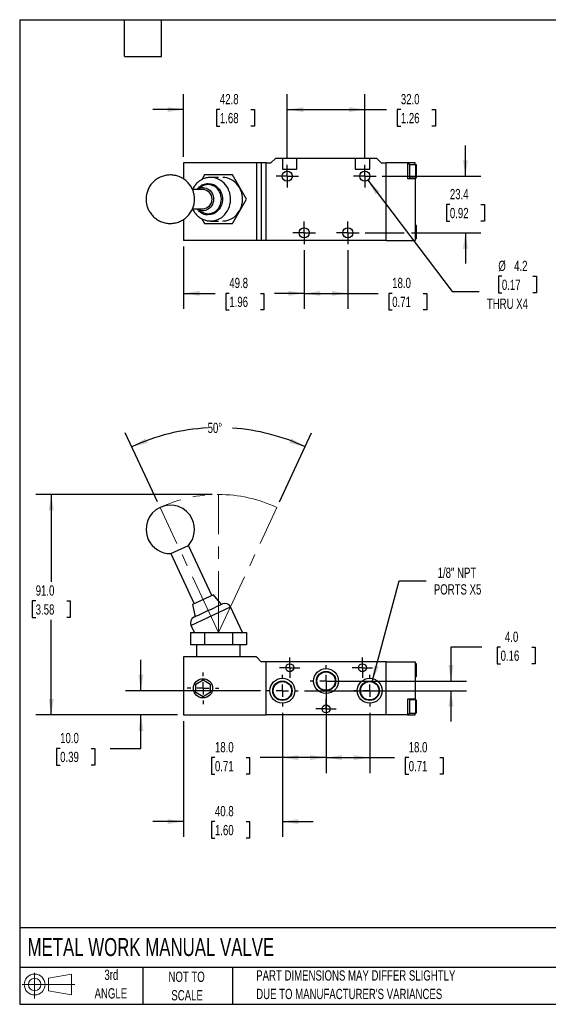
# Model space of a CAD drawing. Header units: millimetres. Extents: x 13 to 546, y 13 to 419.
# Tile 1 of 3: x 13 to 231, y 13 to 419. Entities that reach past the tile are written whole.
import ezdxf

# ---------------------------------------------------------------- set-up
doc = ezdxf.new("R2010")
doc.units = ezdxf.units.MM
doc.header["$LTSCALE"] = 2
doc.linetypes.add('CENTERX2', pattern=[20.32, 12.7, -2.54, 2.54, -2.54])
doc.layers.add('CENTER', color=40, linetype='CENTERX2')
doc.layers.add('SLD-DEFPOINTS', color=7, linetype='Continuous')
doc.layers.add('DIMENSIONS', color=140, linetype='Continuous', lineweight=25)
doc.layers.add('TEXT', color=140, linetype='Continuous', lineweight=25)
doc.styles.add('SLDTEXTSTYLE0', font='TXT', dxfattribs={"width": 0.7})
doc.dimstyles.new('SLDDIMSTYLE0', dxfattribs={"dimtxt": 4.316016, "dimasz": 6.604, "dimexe": 0, "dimexo": 0.0625, "dimgap": 1.079004, "dimtad": 0, "dimtih": 1, "dimtoh": 1, "dimdec": 4, "dimlfac": 2, "dimzin": 12, "dimdsep": 46, "dimtxsty": 'SLDTEXTSTYLE0', "dimsah": 1, "dimcen": 0.09, "dimadec": 0, "dimazin": 3, "dimtfac": 1, "dimtdec": 0, "dimtofl": 0, "dimtmove": 0, "dimatfit": 3, "dimfxl": 0, "dimfrac": 2, "dimtolj": 1, "dimtzin": 12, "dimarcsym": 0})
doc.dimstyles.new('SLDDIMSTYLE1', dxfattribs={"dimtxt": 4.316016, "dimasz": 6.604, "dimexe": 0, "dimexo": 0.0625, "dimgap": 1.079004, "dimtad": 0, "dimtih": 1, "dimtoh": 1, "dimrnd": 1e-09, "dimzin": 4, "dimdsep": 46, "dimtxsty": 'SLDTEXTSTYLE0', "dimsah": 1, "dimcen": 0.09, "dimadec": 0, "dimazin": 1, "dimtfac": 1, "dimtofl": 0, "dimtmove": 0, "dimatfit": 3, "dimfxl": 0, "dimfrac": 2, "dimtolj": 1, "dimtzin": 12, "dimarcsym": 0})
doc.dimstyles.new('SLDDIMSTYLE2', dxfattribs={"dimtxt": 4.316016, "dimasz": 6.604, "dimexe": 0, "dimexo": 0.0625, "dimgap": 1.079004, "dimtad": 0, "dimtih": 1, "dimtoh": 1, "dimrnd": 1e-09, "dimzin": 4, "dimdsep": 46, "dimtxsty": 'SLDTEXTSTYLE0', "dimsah": 1, "dimcen": 0.09, "dimadec": 0, "dimazin": 1, "dimtfac": 1, "dimtmove": 0, "dimatfit": 0, "dimfxl": 0, "dimfrac": 2, "dimtolj": 1, "dimtzin": 12, "dimarcsym": 0})
doc.dimstyles.new('SLDDIMSTYLE3', dxfattribs={"dimtxt": 4.316016, "dimasz": 6.604, "dimexe": 0, "dimexo": 0.0625, "dimgap": 1.079004, "dimtad": 0, "dimtih": 1, "dimtoh": 1, "dimrnd": 1e-09, "dimzin": 12, "dimdsep": 46, "dimtxsty": 'SLDTEXTSTYLE0', "dimsah": 1, "dimcen": 0.09, "dimadec": 0, "dimazin": 3, "dimtfac": 1, "dimtmove": 0, "dimatfit": 0, "dimfxl": 0, "dimfrac": 2, "dimtolj": 1, "dimtzin": 12, "dimarcsym": 0})
doc.dimstyles.new('SLDDIMSTYLE4', dxfattribs={"dimtxt": 4.316016, "dimasz": 6.604, "dimexe": 0, "dimexo": 0.0625, "dimgap": 1.079004, "dimtad": 0, "dimtih": 1, "dimtoh": 1, "dimrnd": 1e-09, "dimzin": 12, "dimdsep": 46, "dimtxsty": 'SLDTEXTSTYLE0', "dimsah": 1, "dimcen": 0, "dimadec": 0, "dimazin": 3, "dimtfac": 1, "dimtofl": 0, "dimtmove": 0, "dimatfit": 3, "dimfxl": 0, "dimfrac": 2, "dimtolj": 1, "dimtzin": 12, "dimarcsym": 0})
doc.dimstyles.new('SLDDIMSTYLE5', dxfattribs={"dimtxt": 4.316016, "dimasz": 6.604, "dimexe": 0, "dimexo": 0.0625, "dimgap": 1.079004, "dimtad": 0, "dimtih": 1, "dimtoh": 1, "dimrnd": 1e-09, "dimzin": 12, "dimdsep": 46, "dimtxsty": 'SLDTEXTSTYLE0', "dimsah": 1, "dimcen": 0.09, "dimadec": 0, "dimazin": 3, "dimtfac": 1, "dimtofl": 0, "dimtmove": 0, "dimatfit": 3, "dimfxl": 0, "dimfrac": 2, "dimtolj": 1, "dimtzin": 12, "dimarcsym": 0})
doc.dimstyles.new('SLDDIMSTYLE6', dxfattribs={"dimtxt": 4.316016, "dimasz": 6.604, "dimexe": 0, "dimexo": 0.0625, "dimgap": 1.079004, "dimtad": 0, "dimtih": 1, "dimtoh": 1, "dimrnd": 1e-09, "dimzin": 12, "dimdsep": 46, "dimtxsty": 'SLDTEXTSTYLE0', "dimsah": 1, "dimcen": 0, "dimadec": 0, "dimazin": 3, "dimtfac": 1, "dimtofl": 0, "dimtmove": 0, "dimatfit": 3, "dimfxl": 0, "dimfrac": 2, "dimtolj": 1, "dimtzin": 12, "dimarcsym": 0})

# ---------------------------------------------------------------- blocks, each defined once
blk = doc.blocks.new('Block11')
at = {"color": 7, "linetype": 'Continuous', "lineweight": 18}
for p, q in [((5.18, 10.62), (5.18, 0)), ((10.96, 8.33), (20.35, 10.06)), ((10.96, 3.19), (10.96, 8.33)), ((20.35, 10.06), (20.35, 1.46)), ((0, 5.76), (21.75, 5.76)), ((10.96, 3.19), (20.35, 1.46))]:
    blk.add_line(p, q, dxfattribs=at)
for radius in [4.3, 2.57]:
    blk.add_circle((5.18, 5.76), radius, dxfattribs=at)
blk = doc.blocks.new('Block12')
at = {"layer": 'SLD-DEFPOINTS'}
blk.add_blockref('Block11', (0, 0), dxfattribs=at)
blk = doc.blocks.new('_D')
at = {"layer": 'DIMENSIONS'}
for p, q in [((69.51, 220.08), (56.23, 248.55)), ((119.83, 220.08), (133.11, 248.55))]:
    blk.add_line(p, q, dxfattribs=at)
for start, end in [(93.032, 115), (65, 86.0935)]:
    blk.add_arc((94.67, 166.12), 84.6, start, end, dxfattribs=at)
for points in [[(58.92, 242.79), (65.4, 244.41), (64.61, 246.29)], [(130.42, 242.79), (124.73, 246.29), (123.94, 244.41)]]:
    blk.add_solid(points, dxfattribs=at)
at = {"layer": 'DIMENSIONS', "insert": (90.2, 252.74), "char_height": 4.233, "attachment_point": 1, "style": 'SLDTEXTSTYLE0'}
blk.add_mtext('50°', dxfattribs=at)
blk = doc.blocks.new('_D_1')
at = {"layer": 'DIMENSIONS'}
for p, q in [((92.13, 223.12), (19.35, 223.12)), ((25.7, 223.12), (25.7, 187.02)), ((19.29, 179.19), (17.84, 179.19)), ((17.84, 179.19), (17.84, 172.33)), ((32.12, 179.19), (33.57, 179.19)), ((33.57, 179.19), (33.57, 172.33)), ((17.84, 172.33), (19.29, 172.33)), ((25.7, 132.12), (25.7, 171.36)), ((33.57, 172.33), (32.12, 172.33)), ((77.76, 132.12), (19.35, 132.12))]:
    blk.add_line(p, q, dxfattribs=at)
for points in [[(25.7, 223.12), (24.69, 216.52), (26.72, 216.52)], [(25.7, 132.12), (26.72, 138.72), (24.69, 138.72)]]:
    blk.add_solid(points, dxfattribs=at)
at = {"layer": 'DIMENSIONS', "char_height": 4.233, "attachment_point": 1, "style": 'SLDTEXTSTYLE0'}
for s, insert in [('91.0', (19.29, 185.61)), ('3.58', (19.29, 177.79))]:
    blk.add_mtext(s, dxfattribs=dict(at, insert=insert))
blk = doc.blocks.new('_D_2')
at = {"layer": 'DIMENSIONS'}
for p, q in [((62.69, 142.12), (62.69, 154.82)), ((111.97, 142.12), (56.34, 142.12)), ((77.76, 132.12), (56.34, 132.12)), ((62.69, 118.31), (62.69, 132.12)), ((29.38, 118.31), (27.93, 118.31)), ((27.93, 118.31), (27.93, 111.45)), ((42.2, 118.31), (43.65, 118.31)), ((43.65, 118.31), (43.65, 111.45)), ((49.99, 118.31), (62.69, 118.31)), ((27.93, 111.45), (29.38, 111.45)), ((43.65, 111.45), (42.2, 111.45))]:
    blk.add_line(p, q, dxfattribs=at)
for points in [[(62.69, 142.12), (63.7, 148.72), (61.67, 148.72)], [(62.69, 132.12), (61.67, 125.52), (63.7, 125.52)]]:
    blk.add_solid(points, dxfattribs=at)
at = {"layer": 'DIMENSIONS', "char_height": 4.233, "attachment_point": 1, "style": 'SLDTEXTSTYLE0'}
for s, insert in [('10.0', (29.38, 124.73)), ('0.39', (29.38, 116.91))]:
    blk.add_mtext(s, dxfattribs=dict(at, insert=insert))
blk = doc.blocks.new('_D_3')
at = {"layer": 'DIMENSIONS'}
for p, q in [((121.05, 133.04), (121.05, 81.77)), ((80.3, 129.58), (80.3, 81.77)), ((80.3, 88.12), (67.6, 88.12)), ((93.22, 88.12), (91.77, 88.12)), ((91.77, 88.12), (91.77, 81.26)), ((106.05, 88.12), (107.5, 88.12)), ((107.5, 88.12), (107.5, 81.26)), ((121.05, 88.12), (133.75, 88.12)), ((91.77, 81.26), (93.22, 81.26)), ((107.5, 81.26), (106.05, 81.26))]:
    blk.add_line(p, q, dxfattribs=at)
for points in [[(80.3, 88.12), (73.7, 89.14), (73.7, 87.1)], [(121.05, 88.12), (127.65, 87.1), (127.65, 89.14)]]:
    blk.add_solid(points, dxfattribs=at)
at = {"layer": 'DIMENSIONS', "char_height": 4.233, "attachment_point": 1, "style": 'SLDTEXTSTYLE0'}
for s, insert in [('40.8', (93.22, 94.54)), ('1.60', (93.22, 86.72))]:
    blk.add_mtext(s, dxfattribs=dict(at, insert=insert))
blk = doc.blocks.new('_D_4')
at = {"layer": 'DIMENSIONS'}
for p, q in [((139.05, 137.04), (139.05, 108.17)), ((121.05, 133.04), (121.05, 108.17)), ((93.22, 114.52), (91.77, 114.52)), ((91.77, 114.52), (91.77, 107.66)), ((106.05, 114.52), (107.5, 114.52)), ((107.5, 114.52), (107.5, 107.66)), ((121.05, 114.52), (111.9, 114.52)), ((139.05, 114.52), (121.05, 114.52)), ((91.77, 107.66), (93.22, 107.66)), ((107.5, 107.66), (106.05, 107.66))]:
    blk.add_line(p, q, dxfattribs=at)
for points in [[(121.05, 114.52), (127.65, 113.5), (127.65, 115.53)], [(139.05, 114.52), (132.45, 115.53), (132.45, 113.5)]]:
    blk.add_solid(points, dxfattribs=at)
at = {"layer": 'DIMENSIONS', "char_height": 4.233, "attachment_point": 1, "style": 'SLDTEXTSTYLE0'}
for s, insert in [('18.0', (93.22, 120.94)), ('0.71', (93.22, 113.11))]:
    blk.add_mtext(s, dxfattribs=dict(at, insert=insert))
blk = doc.blocks.new('_D_5')
at = {"layer": 'DIMENSIONS'}
for p, q in [((139.05, 143.58), (139.05, 108.17)), ((157.05, 133.04), (157.05, 108.17)), ((139.05, 114.52), (157.05, 114.52)), ((157.05, 114.52), (167.28, 114.52)), ((173.13, 114.52), (171.68, 114.52)), ((171.68, 114.52), (171.68, 107.66)), ((185.96, 114.52), (187.41, 114.52)), ((187.41, 114.52), (187.41, 107.66)), ((171.68, 107.66), (173.13, 107.66)), ((187.41, 107.66), (185.96, 107.66))]:
    blk.add_line(p, q, dxfattribs=at)
for points in [[(139.05, 114.52), (145.65, 113.5), (145.65, 115.53)], [(157.05, 114.52), (150.45, 115.53), (150.45, 113.5)]]:
    blk.add_solid(points, dxfattribs=at)
at = {"layer": 'DIMENSIONS', "char_height": 4.233, "attachment_point": 1, "style": 'SLDTEXTSTYLE0'}
for s, insert in [('18.0', (173.13, 120.94)), ('0.71', (173.13, 113.11))]:
    blk.add_mtext(s, dxfattribs=dict(at, insert=insert))
blk = doc.blocks.new('_D_6')
at = {"layer": 'DIMENSIONS'}
for p, q in [((203.25, 160.11), (190.55, 160.11)), ((190.55, 160.11), (190.55, 146.12)), ((211.03, 160.11), (209.58, 160.11)), ((209.58, 160.11), (209.58, 153.25)), ((223.85, 160.11), (225.3, 160.11)), ((225.3, 160.11), (225.3, 153.25)), ((209.58, 153.25), (211.03, 153.25)), ((225.3, 153.25), (223.85, 153.25)), ((141.59, 146.12), (196.9, 146.12)), ((130.13, 142.12), (196.9, 142.12)), ((190.55, 142.12), (190.55, 129.42))]:
    blk.add_line(p, q, dxfattribs=at)
for points in [[(190.55, 146.12), (191.56, 152.72), (189.53, 152.72)], [(190.55, 142.12), (189.53, 135.52), (191.56, 135.52)]]:
    blk.add_solid(points, dxfattribs=at)
at = {"layer": 'DIMENSIONS', "char_height": 4.233, "attachment_point": 1, "style": 'SLDTEXTSTYLE0'}
for s, insert in [('4.0', (212.82, 166.53)), ('0.16', (211.03, 158.71))]:
    blk.add_mtext(s, dxfattribs=dict(at, insert=insert))
blk = doc.blocks.new('_D_7')
at = {"layer": 'DIMENSIONS'}
for p, q in [((158.09, 145.99), (169.2, 187.48)), ((169.2, 187.48), (180.32, 187.48))]:
    blk.add_line(p, q, dxfattribs=at)
blk.add_solid([(158.09, 145.99), (160.78, 152.1), (158.81, 152.63)], dxfattribs=at)
at = {"layer": 'DIMENSIONS', "char_height": 4.233, "attachment_point": 1, "style": 'SLDTEXTSTYLE0'}
for s, insert in [('1/8" NPT', (185.06, 192.94)), ('PORTS X5', (183.49, 186.08))]:
    blk.add_mtext(s, dxfattribs=dict(at, insert=insert))
blk = doc.blocks.new('SW_CENTERMARKSYMBOL_0')
at = {"layer": 'CENTER', "color": 0}
for p, q in [((0, 5.08), (0, 6.54)), ((-5.08, 0), (-6.54, 0)), ((0, 0), (-2.54, 0)), ((0, 0), (0, 2.54)), ((0, 0), (0, -2.54)), ((0, 0), (2.54, 0)), ((5.08, 0), (6.54, 0)), ((0, -5.08), (0, -6.54))]:
    blk.add_line(p, q, dxfattribs=at)
blk = doc.blocks.new('SW_CENTERMARKSYMBOL_1')
at = {"layer": 'CENTER', "color": 0}
for p, q in [((0, 5.08), (0, 6.54)), ((-5.08, 0), (-6.54, 0)), ((0, 0), (-2.54, 0)), ((0, 0), (0, 2.54)), ((0, 0), (0, -2.54)), ((0, 0), (2.54, 0)), ((5.08, 0), (6.54, 0)), ((0, -5.08), (0, -6.54))]:
    blk.add_line(p, q, dxfattribs=at)
blk = doc.blocks.new('SW_CENTERMARKSYMBOL_2')
at = {"layer": 'CENTER', "color": 0}
for p, q in [((0, 5.08), (0, 6.54)), ((0, 0), (-2.54, 0)), ((0, 0), (0, 2.54)), ((0, 0), (0, -2.54)), ((0, 0), (2.54, 0)), ((5.08, 0), (6.54, 0)), ((-5.08, 0), (-6.54, 0)), ((0, -5.08), (0, -6.54))]:
    blk.add_line(p, q, dxfattribs=at)
blk = doc.blocks.new('SW_CENTERMARKSYMBOL_3')
at = {"layer": 'CENTER', "color": 0}
for p, q in [((0, 2.54), (0, 4.19)), ((-2.54, 0), (-4.19, 0)), ((0, 0), (-2.54, 0)), ((0, 0), (0, 2.54)), ((0, 0), (0, -2.54)), ((0, 0), (2.54, 0)), ((2.54, 0), (4.19, 0)), ((0, -2.54), (0, -4.19))]:
    blk.add_line(p, q, dxfattribs=at)
blk = doc.blocks.new('SW_CENTERMARKSYMBOL_4')
at = {"layer": 'CENTER', "color": 0}
for p, q in [((0, 2.54), (0, 4.19)), ((-2.54, 0), (-4.19, 0)), ((0, 0), (-2.54, 0)), ((0, 0), (0, 2.54)), ((0, 0), (0, -2.54)), ((0, 0), (2.54, 0)), ((2.54, 0), (4.19, 0)), ((0, -2.54), (0, -4.19))]:
    blk.add_line(p, q, dxfattribs=at)
blk = doc.blocks.new('SW_CENTERMARKSYMBOL_5')
at = {"layer": 'CENTER', "color": 0}
for p, q in [((0, 2.54), (0, 4.19)), ((0, 0), (-2.54, 0)), ((0, 0), (0, 2.54)), ((0, 0), (0, -2.54)), ((0, 0), (2.54, 0)), ((2.54, 0), (4.19, 0)), ((-2.54, 0), (-4.19, 0)), ((0, -2.54), (0, -4.19))]:
    blk.add_line(p, q, dxfattribs=at)
blk = doc.blocks.new('SW_CENTERMARKSYMBOL_6')
at = {"layer": 'CENTER', "color": 0}
for p, q in [((0, 5.08), (0, 6.515)), ((-5.08, 0), (-6.515, 0)), ((0, 0), (-2.54, 0)), ((0, 0), (0, 2.54)), ((0, 0), (0, -2.54)), ((0, 0), (2.54, 0)), ((5.08, 0), (6.515, 0)), ((0, -5.08), (0, -6.515))]:
    blk.add_line(p, q, dxfattribs=at)
blk = doc.blocks.new('_D_20')
at = {"layer": 'DIMENSIONS'}
for p, q in [((80.3, 325.47), (80.3, 299.79)), ((130.05, 323.93), (130.05, 299.79)), ((80.3, 306.14), (93.31, 306.14)), ((99.15, 306.14), (97.71, 306.14)), ((97.71, 306.14), (97.71, 299.28)), ((111.98, 306.14), (113.43, 306.14)), ((113.43, 306.14), (113.43, 299.28)), ((130.05, 306.14), (117.83, 306.14)), ((97.71, 299.28), (99.15, 299.28)), ((113.43, 299.28), (111.98, 299.28))]:
    blk.add_line(p, q, dxfattribs=at)
for points in [[(80.3, 306.14), (86.9, 305.12), (86.9, 307.16)], [(130.05, 306.14), (123.45, 307.16), (123.45, 305.12)]]:
    blk.add_solid(points, dxfattribs=at)
at = {"layer": 'DIMENSIONS', "char_height": 4.233, "attachment_point": 1, "style": 'SLDTEXTSTYLE0'}
for s, insert in [('49.8', (99.15, 312.56)), ('1.96', (99.15, 304.74))]:
    blk.add_mtext(s, dxfattribs=dict(at, insert=insert))
blk = doc.blocks.new('_D_21')
at = {"layer": 'DIMENSIONS'}
for p, q in [((130.05, 323.93), (130.05, 299.79)), ((148.05, 323.93), (148.05, 299.79)), ((130.05, 306.14), (148.05, 306.14)), ((148.05, 306.14), (160.48, 306.14)), ((166.33, 306.14), (164.88, 306.14)), ((164.88, 306.14), (164.88, 299.28)), ((179.16, 306.14), (180.61, 306.14)), ((180.61, 306.14), (180.61, 299.28)), ((164.88, 299.28), (166.33, 299.28)), ((180.61, 299.28), (179.16, 299.28))]:
    blk.add_line(p, q, dxfattribs=at)
for points in [[(130.05, 306.14), (136.65, 305.12), (136.65, 307.16)], [(148.05, 306.14), (141.45, 307.16), (141.45, 305.12)]]:
    blk.add_solid(points, dxfattribs=at)
at = {"layer": 'DIMENSIONS', "char_height": 4.233, "attachment_point": 1, "style": 'SLDTEXTSTYLE0'}
for s, insert in [('18.0', (166.33, 312.56)), ('0.71', (166.33, 304.74))]:
    blk.add_mtext(s, dxfattribs=dict(at, insert=insert))
blk = doc.blocks.new('_D_22')
at = {"layer": 'DIMENSIONS'}
for p, q in [((156.32, 352.84), (191.08, 306.92)), ((211.56, 313.19), (210.11, 313.19)), ((210.11, 313.19), (210.11, 306.33)), ((224.39, 313.19), (225.84, 313.19)), ((225.84, 313.19), (225.84, 306.33)), ((191.08, 306.92), (202.19, 306.92)), ((210.11, 306.33), (211.56, 306.33)), ((225.84, 306.33), (224.39, 306.33))]:
    blk.add_line(p, q, dxfattribs=at)
blk.add_solid([(156.32, 352.84), (159.49, 346.96), (161.11, 348.18)], dxfattribs=at)
at = {"layer": 'DIMENSIONS', "char_height": 4.233, "attachment_point": 1, "style": 'SLDTEXTSTYLE0'}
for s, insert in [('%%c', (210.1, 319.61)), ('4.2', (216.62, 319.61)), ('0.17', (211.56, 311.79)), ('THRU X4', (205.37, 303.96))]:
    blk.add_mtext(s, dxfattribs=dict(at, insert=insert))
blk = doc.blocks.new('_D_23')
at = {"layer": 'DIMENSIONS'}
for p, q in [((196.52, 354.51), (196.52, 367.21)), ((162.23, 354.51), (202.87, 354.51)), ((190.11, 342.81), (188.66, 342.81)), ((188.66, 342.81), (188.66, 335.95)), ((202.93, 342.81), (204.38, 342.81)), ((204.38, 342.81), (204.38, 335.95)), ((188.66, 335.95), (190.11, 335.95)), ((204.38, 335.95), (202.93, 335.95)), ((155.23, 331.11), (171.24, 331.11)), ((174.29, 331.11), (202.87, 331.11)), ((196.52, 331.11), (196.52, 318.41))]:
    blk.add_line(p, q, dxfattribs=at)
for points in [[(196.52, 354.51), (197.53, 361.11), (195.5, 361.11)], [(196.52, 331.11), (195.5, 324.51), (197.53, 324.51)]]:
    blk.add_solid(points, dxfattribs=at)
at = {"layer": 'DIMENSIONS', "char_height": 4.233, "attachment_point": 1, "style": 'SLDTEXTSTYLE0'}
for s, insert in [('23.4', (190.11, 349.23)), ('0.92', (190.11, 341.41))]:
    blk.add_mtext(s, dxfattribs=dict(at, insert=insert))
blk = doc.blocks.new('_D_24')
at = {"layer": 'DIMENSIONS'}
for p, q in [((80.3, 362.55), (80.3, 388.36)), ((123.05, 361.69), (123.05, 388.36)), ((80.3, 382.01), (67.6, 382.01)), ((95.26, 382.01), (93.81, 382.01)), ((93.81, 382.01), (93.81, 375.15)), ((108.09, 382.01), (109.54, 382.01)), ((109.54, 382.01), (109.54, 375.15)), ((123.05, 382.01), (135.75, 382.01)), ((93.81, 375.15), (95.26, 375.15)), ((109.54, 375.15), (108.09, 375.15))]:
    blk.add_line(p, q, dxfattribs=at)
for points in [[(80.3, 382.01), (73.7, 383.03), (73.7, 380.99)], [(123.05, 382.01), (129.65, 380.99), (129.65, 383.03)]]:
    blk.add_solid(points, dxfattribs=at)
at = {"layer": 'DIMENSIONS', "char_height": 4.233, "attachment_point": 1, "style": 'SLDTEXTSTYLE0'}
for s, insert in [('42.8', (95.26, 388.43)), ('1.68', (95.26, 380.61))]:
    blk.add_mtext(s, dxfattribs=dict(at, insert=insert))
blk = doc.blocks.new('_D_25')
at = {"layer": 'DIMENSIONS'}
for p, q in [((123.05, 361.69), (123.05, 388.36)), ((155.05, 361.69), (155.05, 388.36)), ((123.05, 382.01), (155.05, 382.01)), ((155.05, 382.01), (164.04, 382.01)), ((169.89, 382.01), (168.44, 382.01)), ((168.44, 382.01), (168.44, 375.15)), ((182.71, 382.01), (184.16, 382.01)), ((184.16, 382.01), (184.16, 375.15)), ((168.44, 375.15), (169.89, 375.15)), ((184.16, 375.15), (182.71, 375.15))]:
    blk.add_line(p, q, dxfattribs=at)
for points in [[(123.05, 382.01), (129.65, 380.99), (129.65, 383.03)], [(155.05, 382.01), (148.45, 383.03), (148.45, 380.99)]]:
    blk.add_solid(points, dxfattribs=at)
at = {"layer": 'DIMENSIONS', "char_height": 4.233, "attachment_point": 1, "style": 'SLDTEXTSTYLE0'}
for s, insert in [('32.0', (169.89, 388.43)), ('1.26', (169.89, 380.61))]:
    blk.add_mtext(s, dxfattribs=dict(at, insert=insert))
blk = doc.blocks.new('SW_CENTERMARKSYMBOL_15')
at = {"layer": 'CENTER', "color": 0}
for p, q in [((0, 2.54), (0, 4.64)), ((-2.54, 0), (-4.64, 0)), ((0, 0), (-2.54, 0)), ((0, 0), (0, 2.54)), ((0, 0), (0, -2.54)), ((0, 0), (2.54, 0)), ((2.54, 0), (4.64, 0)), ((0, -2.54), (0, -4.64))]:
    blk.add_line(p, q, dxfattribs=at)
blk = doc.blocks.new('SW_CENTERMARKSYMBOL_16')
at = {"layer": 'CENTER', "color": 0}
for p, q in [((0, 2.54), (0, 4.64)), ((-2.54, 0), (-4.64, 0)), ((0, 0), (-2.54, 0)), ((0, 0), (0, 2.54)), ((0, 0), (0, -2.54)), ((0, 0), (2.54, 0)), ((2.54, 0), (4.64, 0)), ((0, -2.54), (0, -4.64))]:
    blk.add_line(p, q, dxfattribs=at)
blk = doc.blocks.new('SW_CENTERMARKSYMBOL_17')
at = {"layer": 'CENTER', "color": 0}
for p, q in [((0, 2.54), (0, 4.64)), ((-2.54, 0), (-4.64, 0)), ((0, 0), (-2.54, 0)), ((0, 0), (0, 2.54)), ((0, 0), (0, -2.54)), ((0, 0), (2.54, 0)), ((2.54, 0), (4.64, 0)), ((0, -2.54), (0, -4.64))]:
    blk.add_line(p, q, dxfattribs=at)
blk = doc.blocks.new('SW_CENTERMARKSYMBOL_18')
at = {"layer": 'CENTER', "color": 0}
for p, q in [((0, 2.54), (0, 4.64)), ((-2.54, 0), (-4.64, 0)), ((0, 0), (-2.54, 0)), ((0, 0), (0, 2.54)), ((0, 0), (0, -2.54)), ((0, 0), (2.54, 0)), ((2.54, 0), (4.64, 0)), ((0, -2.54), (0, -4.64))]:
    blk.add_line(p, q, dxfattribs=at)

msp = doc.modelspace()

# ---------------------------------------------------------------- linework, layer by layer
for p, q in [((116.300742, 360.010111), (118.300742, 362.010111)), ((118.300742, 362.010111), (121.050742, 362.010111)), ((121.050742, 362.010111), (121.050742, 357.410111)), ((121.050742, 362.010111), (127.050742, 362.010111)), ((127.050742, 357.410111), (127.050742, 362.010111)), ((127.050742, 362.010111), (151.050742, 362.010111)), ((151.050742, 362.010111), (151.050742, 357.410111)), ((151.050742, 362.010111), (157.050742, 362.010111)), ((157.050742, 357.410111), (157.050742, 362.010111)), ((157.050742, 362.010111), (159.800742, 362.010111)), ((159.800742, 362.010111), (161.800742, 360.010111)), ((80.300742, 360.010111), (80.300742, 353.35835)), ((110.300742, 360.010111), (80.300742, 360.010111)), ((110.300742, 360.010111), (110.300742, 328.010111)), ((112.300742, 360.010111), (110.300742, 360.010111)), ((112.300742, 360.010111), (112.300742, 328.010111)), ((114.300742, 360.010111), (112.300742, 360.010111)), ((114.300742, 328.010111), (114.300742, 360.010111)), ((114.300742, 360.010111), (116.300742, 360.010111)), ((161.800742, 360.010111), (163.800742, 360.010111)), ((163.800742, 328.010111), (163.800742, 360.010111)), ((172.600742, 360.010111), (163.800742, 360.010111)), ((172.600742, 360.010111), (172.600742, 353.510111)), ((175.800742, 360.010111), (172.600742, 360.010111)), ((173.400742, 359.510111), (172.600742, 359.510111)), ((173.400742, 359.510111), (173.400742, 353.510111)), ((176.100742, 359.260111), (173.400742, 359.260111)), ((175.800742, 359.260111), (175.800742, 360.010111)), ((176.100742, 356.510111), (176.100742, 359.260111)), ((88.89724, 355.010111), (87.7739, 353.064429)), ((100.444245, 355.010111), (88.89724, 355.010111)), ((94.670742, 354.010111), (91.501105, 354.010111)), ((106.217748, 345.010111), (100.444245, 355.010111)), ((121.050742, 357.410111), (127.050742, 357.410111)), ((151.050742, 357.410111), (157.050742, 357.410111)), ((173.400742, 353.760111), (176.100742, 353.760111)), ((175.800742, 353.510111), (175.800742, 353.760111)), ((176.100742, 353.760111), (176.100742, 356.510111)), ((87.537021, 350.080417), (86.028039, 349.026942)), ((172.600742, 353.510111), (175.800742, 353.510111)), ((175.800742, 353.510111), (175.800742, 328.010111)), ((88.331468, 349.010111), (83.966051, 349.010111)), ((100.444245, 335.010111), (106.217748, 345.010111)), ((83.962234, 341.010111), (88.331468, 341.010111)), ((86.028039, 340.993279), (87.537021, 339.939804)), ((80.300742, 336.667654), (80.300742, 328.010111)), ((87.773534, 336.956426), (88.89724, 335.010111)), ((88.89724, 335.010111), (100.444245, 335.010111)), ((91.501105, 336.010111), (94.670742, 336.010111)), ((176.100742, 334.260111), (175.800742, 334.260111)), ((176.100742, 331.510111), (176.100742, 334.260111)), ((176.100742, 328.760111), (176.100742, 331.510111)), ((110.300742, 328.010111), (80.300742, 328.010111)), ((112.300742, 328.010111), (110.300742, 328.010111)), ((114.300742, 328.010111), (112.300742, 328.010111)), ((163.800742, 328.010111), (114.300742, 328.010111)), ((163.800742, 328.010111), (175.800742, 328.010111)), ((175.800742, 328.760111), (176.100742, 328.760111)), ((75.055813, 198.72026), (82.306275, 202.101206)), ((91.956699, 181.405805), (82.306275, 202.101206)), ((75.055813, 198.72026), (84.706237, 178.024859)), ((92.639476, 181.724189), (84.023461, 177.706475)), ((95.882406, 177.719503), (92.639476, 181.724189)), ((83.344335, 169.114459), (99.657875, 176.721588)), ((84.023461, 177.706475), (85.006713, 172.648083)), ((104.601144, 166.120715), (99.657875, 176.721588)), ((83.344335, 169.114459), (84.740341, 166.120715)), ((83.123737, 166.120715), (88.89724, 166.120715)), ((83.123737, 166.120715), (83.123737, 161.120715)), ((88.89724, 166.120715), (88.89724, 161.120715)), ((88.89724, 166.120715), (100.444245, 166.120715)), ((100.444245, 166.120715), (100.444245, 161.120715)), ((100.444245, 166.120715), (106.217748, 166.120715)), ((106.217748, 166.120715), (106.217748, 161.120715)), ((88.89724, 161.120715), (83.123737, 161.120715)), ((85.670742, 161.120715), (85.670742, 156.120715)), ((100.444245, 161.120715), (88.89724, 161.120715)), ((106.217748, 161.120715), (100.444245, 161.120715)), ((103.670742, 156.120715), (103.670742, 161.120715)), ((80.300742, 156.120715), (80.300742, 132.120715)), ((110.300742, 156.120715), (80.300742, 156.120715)), ((112.300742, 154.120715), (110.300742, 156.120715)), ((114.300742, 154.120715), (112.300742, 154.120715)), ((114.300742, 132.120715), (114.300742, 154.120715)), ((163.800742, 154.120715), (114.300742, 154.120715)), ((163.800742, 132.120715), (163.800742, 154.120715)), ((163.800742, 154.120715), (175.800742, 154.120715)), ((175.800742, 154.120715), (175.800742, 138.620715)), ((176.100742, 153.370715), (175.800742, 153.370715)), ((176.100742, 147.870715), (176.100742, 153.370715)), ((85.300742, 144.852766), (88.300742, 146.584817)), ((88.300742, 146.584817), (91.300742, 144.852766)), ((175.800742, 147.870715), (176.100742, 147.870715)), ((85.300742, 141.388664), (85.300742, 144.852766)), ((91.300742, 144.852766), (91.300742, 141.388664)), ((88.300742, 139.656613), (85.300742, 141.388664)), ((91.300742, 141.388664), (88.300742, 139.656613)), ((175.800742, 138.620715), (172.600742, 138.620715)), ((172.600742, 138.620715), (172.600742, 132.120715)), ((173.400742, 138.620715), (173.400742, 132.620715)), ((176.100742, 138.370715), (173.400742, 138.370715)), ((175.800742, 138.370715), (175.800742, 138.620715)), ((176.100742, 132.870715), (176.100742, 138.370715)), ((80.300742, 132.120715), (114.300742, 132.120715)), ((163.800742, 132.120715), (114.300742, 132.120715)), ((172.600742, 132.120715), (163.800742, 132.120715)), ((172.600742, 132.620715), (173.400742, 132.620715)), ((172.600742, 132.120715), (175.800742, 132.120715)), ((173.400742, 132.870715), (176.100742, 132.870715)), ((175.800742, 132.120715), (175.800742, 132.870715))]:
    msp.add_line(p, q)
at = {"color": 7, "linetype": 'CENTERX2', "lineweight": 18}
for q in [(94.670742, 223.120715), (70.581501, 217.780259), (118.759983, 217.780259)]:
    msp.add_line((94.670742, 166.120715), q, dxfattribs=at)
at = {"flags": 128}
for points in [[(91.503778, 336.010111), (91.935226, 336.022866), (92.79855, 336.124695), (93.647172, 336.3272), (94.471479, 336.628085), (95.262131, 337.023942), (96.010168, 337.510285), (96.707116, 338.081605), (97.345078, 338.731427), (97.916826, 339.452389), (98.41588, 340.236322), (98.836588, 341.074345), (99.174181, 341.956961), (99.424836, 342.87417), (99.585711, 343.815581), (99.654985, 344.770526), (99.631872, 345.728186), (99.516634, 346.677709), (99.310577, 347.608338), (99.016035, 348.509528), (98.636347, 349.371068), (98.175813, 350.183197), (97.639652, 350.936713), (97.033939, 351.623078), (96.365537, 352.234515), (95.642019, 352.764097), (94.871582, 353.205824), (94.062957, 353.554689), (93.225305, 353.806741), (92.368117, 353.959124), (91.501105, 354.010111)], [(96.445739, 336.010111), (96.87986, 336.022866), (97.743183, 336.124695), (98.591806, 336.3272), (99.416113, 336.628085), (100.206764, 337.023942), (100.954802, 337.510285), (101.65175, 338.081605), (102.289712, 338.731427), (102.861459, 339.452389), (103.360514, 340.236322), (103.781221, 341.074345), (104.118815, 341.956961), (104.369469, 342.87417), (104.530345, 343.815581), (104.599618, 344.770526), (104.576505, 345.728186), (104.461267, 346.677709), (104.25521, 347.608338), (103.960669, 348.509528), (103.58098, 349.371068), (103.120447, 350.183197), (102.584286, 350.936713), (101.978573, 351.623078), (101.31017, 352.234515), (100.586652, 352.764097), (99.816216, 353.205824), (99.00759, 353.554689), (98.169938, 353.806741), (97.31275, 353.959124), (96.445739, 354.010111)], [(88.331468, 349.763471), (88.958719, 349.712816), (89.572601, 349.561931), (90.160031, 349.314032), (90.708488, 348.974402), (91.206283, 348.550281), (91.642806, 348.050707), (92.008753, 347.486328), (92.296326, 346.869172), (92.499395, 346.212394), (92.613632, 345.529991), (92.636601, 344.836508), (92.567815, 344.146725), (92.408738, 343.475344), (92.162761, 342.836673), (91.835126, 342.244326), (91.432818, 341.710926), (90.964409, 341.247843), (90.439884, 340.864946), (89.870422, 340.570396), (89.268159, 340.370471), (88.645933, 340.269431), (88.017004, 340.269431), (87.394778, 340.370471), (86.792515, 340.570396), (86.223053, 340.864946), (86.028039, 340.993279)], [(87.537021, 339.939804), (87.725636, 339.813958), (88.363586, 339.466833), (89.037141, 339.214556), (89.734778, 339.061441), (90.44456, 339.010111), (91.154341, 339.061441), (91.851978, 339.214556), (92.525534, 339.466833), (93.163483, 339.813958), (93.754911, 340.249991), (94.289698, 340.76747), (94.758694, 341.357542), (95.153873, 342.010111), (95.468475, 342.71401), (95.697116, 343.457196), (95.835885, 344.226953), (95.882406, 345.010111), (95.835885, 345.793268), (95.697116, 346.563025), (95.468475, 347.306211), (95.153873, 348.010111), (94.758694, 348.662679), (94.289698, 349.252751), (93.754911, 349.770231), (93.163483, 350.206263), (92.525534, 350.553388), (91.851978, 350.805666), (91.154341, 350.95878), (90.44456, 351.010111), (90.44456, 351.010111)]]:
    msp.add_lwpolyline(points, dxfattribs=at)
for centre, radius in [((123.050742, 354.510111), 2.1), ((155.050742, 354.510111), 2.1), ((130.050742, 331.110111), 2.1), ((148.050742, 331.110111), 2.1), ((124.050742, 151.620715), 1.65), ((139.050742, 146.120715), 5.15), ((154.050742, 151.620715), 1.65), ((88.300742, 143.120715), 3.975), ((121.050742, 142.120715), 5.15), ((139.050742, 146.120715), 4.001795), ((139.050742, 146.120715), 3.798185), ((157.050742, 142.120715), 5.15), ((121.050742, 142.120715), 4.001795), ((121.050742, 142.120715), 3.798185), ((157.050742, 142.120715), 4.001795), ((157.050742, 142.120715), 3.798185), ((139.050742, 134.620715), 1.65)]:
    msp.add_circle(centre, radius)
for centre, radius, start, end in [((176.100742, 358.960111), 0.3, 0, 90), ((176.100742, 354.060111), 0.3, 270, 0), ((88.348009, 345.741586), 4.021919, 90.23564056, 125.2280093), ((90.471549, 345.914317), 5.095865, 90.3034571, 125.16019275), ((88.034999, 345.010111), 4.010972, 274.23885315, 85.76114685), ((176.100742, 333.960111), 0.3, 0, 90), ((176.100742, 329.060111), 0.3, 270, 0), ((74.807684, 208.717181), 10, 25, 205), ((74.807684, 208.717181), 10, 318.57817848, 25), ((74.807684, 208.717181), 10, 205, 271.42182152), ((97.392106, 175.665042), 2.5, 25, 115), ((85.610105, 170.171005), 2.5, 115, 205), ((176.100742, 153.070715), 0.3, 0, 90), ((176.100742, 148.170715), 0.3, 270, 0), ((176.100742, 138.070715), 0.3, 0, 90), ((176.100742, 133.170715), 0.3, 270, 0)]:
    msp.add_arc(centre, radius, start, end)
at = {"color": 7, "linetype": 'CENTERX2', "lineweight": 18}
msp.add_arc((94.670742, 166.120715), 57, 65, 115, dxfattribs=at)
for points in [[(176.400742, 356.510111), (176.400742, 357.862302), (176.400742, 358.960111), (176.400742, 358.960111)], [(176.400742, 331.510111), (176.400742, 332.862302), (176.400742, 333.960111), (176.400742, 333.960111)]]:
    msp.add_open_spline(points, degree=3)
for points, knots in [([(84.807684, 345.010111), (84.799548, 345.325151), (84.787974, 345.773318), (84.709405, 346.439748), (84.610967, 347.024385), (84.442278, 347.722631), (84.206943, 348.454911), (83.895452, 349.210915), (83.505688, 349.969563), (83.037751, 350.713627), (82.494204, 351.428117), (81.879265, 352.100444), (81.198323, 352.720147), (80.457593, 353.278546), (79.663905, 353.768437), (78.82457, 354.183869), (77.947287, 354.519985), (77.040061, 354.77293), (76.111132, 354.939778), (75.1689, 355.018498), (74.221853, 355.007914), (73.278493, 354.907678), (72.347258, 354.718233), (71.436447, 354.440769), (70.554141, 354.077162), (69.708127, 353.629882), (68.905816, 353.101861), (68.154162, 352.496275), (67.45958, 351.816176), (66.827853, 351.063828), (66.288038, 350.274402), (65.84013, 349.465074), (65.482147, 348.656079), (65.203471, 347.838502), (65.017387, 347.090356), (64.903999, 346.432207), (64.82558, 345.762916), (64.81439, 345.292191), (64.807684, 345.010111)], [0, 0, 0, 0, 0.0300795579, 0.0427902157, 0.064068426, 0.0866770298, 0.1113483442, 0.1374707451, 0.1646958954, 0.1927238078, 0.2213262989, 0.2503373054, 0.2796399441, 0.3091533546, 0.3388219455, 0.3686075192, 0.398483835, 0.4284329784, 0.458442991, 0.4885063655, 0.5186191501, 0.5487805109, 0.5789926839, 0.6092613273, 0.6395963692, 0.6700135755, 0.7005372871, 0.731205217, 0.7620771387, 0.7932515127, 0.8248999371, 0.8532782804, 0.8814984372, 0.9092948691, 0.9356878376, 0.955049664, 0.9730636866, 1, 1, 1, 1]), ([(91.475239, 354.001432), (91.269848, 353.999518), (90.782233, 353.994976), (90.014321, 353.88171), (89.178013, 353.676024), (88.354801, 353.372118), (87.585057, 352.988551), (86.877236, 352.53865), (86.23658, 352.038318), (85.643855, 351.476163), (85.103731, 350.858506), (84.624498, 350.190576), (84.245255, 349.563717), (84.054368, 349.146996), (83.97818, 348.980672)], [0, 0, 0, 0, 0.06554292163, 0.15560413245, 0.24691057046, 0.33962388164, 0.43393084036, 0.51887432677, 0.60394147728, 0.68907628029, 0.77419823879, 0.85917672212, 0.94379366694, 1, 1, 1, 1]), ([(176.400742, 354.060111), (176.400742, 354.060111), (176.400742, 354.318248), (176.400742, 355.23715), (176.400742, 355.860349), (176.400742, 356.510111)], [0, 0, 0, 0, 0.5, 0.5, 1, 1, 1, 1]), ([(85.840064, 349.010111), (85.980728, 349.214521), (86.366609, 349.775276), (87.039805, 350.342504), (87.729497, 350.792163), (88.438359, 351.145667), (89.345152, 351.445955), (90.085264, 351.489144), (90.44456, 351.510111)], [0, 0, 0, 0, 0.1309290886, 0.3591745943, 0.4710244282, 0.5829640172, 0.7975454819, 1, 1, 1, 1]), ([(90.44456, 351.510111), (92.006906, 351.510111), (93.50538, 350.825257), (95.714872, 348.387353), (96.33556, 346.733969), (96.33556, 343.286252), (95.714872, 341.632869), (93.50538, 339.194965), (92.006906, 338.510111), (90.44456, 338.510111)], [0, 0, 0, 0, 0.25, 0.25, 0.5, 0.5, 0.75, 0.75, 1, 1, 1, 1]), ([(64.807684, 345.010111), (64.81582, 344.69507), (64.827394, 344.246903), (64.905963, 343.580473), (65.004401, 342.995836), (65.17309, 342.29759), (65.408425, 341.56531), (65.719916, 340.809306), (66.10968, 340.050658), (66.577616, 339.306594), (67.121164, 338.592105), (67.736103, 337.919777), (68.417045, 337.300074), (69.157775, 336.741675), (69.951463, 336.251784), (70.790798, 335.836353), (71.668081, 335.500236), (72.575307, 335.247292), (73.504236, 335.080443), (74.446468, 335.001723), (75.393515, 335.012307), (76.336875, 335.112544), (77.26811, 335.301989), (78.178921, 335.579452), (79.061227, 335.943059), (79.907241, 336.390339), (80.709552, 336.918361), (81.461206, 337.523947), (82.155788, 338.204045), (82.787515, 338.956393), (83.32733, 339.745819), (83.775237, 340.555147), (84.133221, 341.364142), (84.411897, 342.18172), (84.597981, 342.929865), (84.711369, 343.588014), (84.789788, 344.257306), (84.800978, 344.728031), (84.807684, 345.010111)], [0, 0, 0, 0, 0.0300795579, 0.0427902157, 0.064068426, 0.0866770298, 0.1113483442, 0.1374707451, 0.1646958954, 0.1927238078, 0.2213262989, 0.2503373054, 0.2796399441, 0.3091533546, 0.3388219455, 0.3686075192, 0.398483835, 0.4284329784, 0.458442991, 0.4885063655, 0.5186191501, 0.5487805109, 0.5789926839, 0.6092613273, 0.6395963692, 0.6700135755, 0.7005372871, 0.731205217, 0.7620771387, 0.7932515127, 0.8248999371, 0.8532782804, 0.8814984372, 0.9092948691, 0.9356878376, 0.955049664, 0.9730636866, 1, 1, 1, 1]), ([(83.988466, 341.010111), (84.071734, 340.833693), (84.263568, 340.427259), (84.630069, 339.823172), (85.078627, 339.195893), (85.588056, 338.604253), (86.15333, 338.055609), (86.771514, 337.558039), (87.438196, 337.118586), (88.148553, 336.743566), (88.897118, 336.439447), (89.677963, 336.209113), (90.484493, 336.066238), (91.097714, 336.002832), (91.438694, 336.01567), (91.504412, 336.018145)], [0, 0, 0, 0, 0.0599663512, 0.1381518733, 0.2178870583, 0.2988939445, 0.3809725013, 0.46398201, 0.5478295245, 0.6324627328, 0.7178654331, 0.8040543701, 0.8910765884, 0.9790068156, 1, 1, 1, 1]), ([(90.44456, 338.510111), (90.085362, 338.53129), (89.345452, 338.574918), (88.245805, 338.93505), (87.196934, 339.540776), (86.366931, 340.245272), (85.980814, 340.805787), (85.840064, 341.010111)], [0, 0, 0, 0, 0.2025126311, 0.4171556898, 0.6407223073, 0.8690333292, 1, 1, 1, 1]), ([(176.400742, 329.060111), (176.400742, 329.060111), (176.400742, 329.318248), (176.400742, 330.23715), (176.400742, 330.860349), (176.400742, 331.510111)], [0, 0, 0, 0, 0.5, 0.5, 1, 1, 1, 1]), ([(90.44456, 175.183793), (88.882213, 174.455259), (87.383739, 173.756509), (85.174248, 172.726206), (84.553559, 172.436774), (84.553559, 172.436774)], [0, 0, 0, 0, 0.5, 0.5, 1, 1, 1, 1]), ([(96.33556, 177.930812), (96.33556, 177.930812), (95.714872, 177.64138), (93.50538, 176.611077), (92.006906, 175.912327), (90.44456, 175.183793)], [0, 0, 0, 0, 0.5, 0.5, 1, 1, 1, 1]), ([(176.400742, 148.170715), (176.400742, 148.170715), (176.400742, 149.268523), (176.400742, 151.972907), (176.400742, 153.070715), (176.400742, 153.070715)], [0, 0, 0, 0, 0.5, 0.5, 1, 1, 1, 1]), ([(176.400742, 133.170715), (176.400742, 133.170715), (176.400742, 134.268523), (176.400742, 136.972907), (176.400742, 138.070715), (176.400742, 138.070715)], [0, 0, 0, 0, 0.5, 0.5, 1, 1, 1, 1])]:
    msp.add_open_spline(points, degree=3, knots=knots)
at = {"layer": 'TEXT'}
for p, q in [((12.7, 419.1), (546.1, 419.1)), ((12.7, 419.1), (12.7, 12.7)), ((55.88, 403.86), (55.88, 419.1)), ((71.12, 403.86), (71.12, 419.1)), ((55.88, 403.86), (71.12, 403.86)), ((546.1, 44.252215), (12.7, 44.252215)), ((546.1, 27.94), (12.7, 27.94)), ((63.5, 27.94), (63.5, 12.7)), ((100.423256, 27.94), (100.423256, 12.7)), ((12.7, 12.7), (546.1, 12.7))]:
    msp.add_line(p, q, dxfattribs=at)

# ---------------------------------------------------------------- block references
at = {"layer": 'CENTER'}
for name, p in [('SW_CENTERMARKSYMBOL_15', (123.050742, 354.510111)), ('SW_CENTERMARKSYMBOL_16', (155.050742, 354.510111)), ('SW_CENTERMARKSYMBOL_17', (130.050742, 331.110111)), ('SW_CENTERMARKSYMBOL_18', (148.050742, 331.110111)), ('SW_CENTERMARKSYMBOL_3', (124.050742, 151.620715)), ('SW_CENTERMARKSYMBOL_4', (154.050742, 151.620715)), ('SW_CENTERMARKSYMBOL_0', (139.050742, 146.120715)), ('SW_CENTERMARKSYMBOL_6', (88.300742, 143.120715)), ('SW_CENTERMARKSYMBOL_1', (121.050742, 142.120715)), ('SW_CENTERMARKSYMBOL_2', (157.050742, 142.120715)), ('SW_CENTERMARKSYMBOL_5', (139.050742, 134.620715))]:
    msp.add_blockref(name, p, dxfattribs=at)
at = {"layer": 'SLD-DEFPOINTS'}
msp.add_blockref('Block12', (13.675877, 15.107711), dxfattribs=at)

# ---------------------------------------------------------------- texts
at = {"layer": 'TEXT', "style": 'SLDTEXTSTYLE0'}
for s, insert, char_height, attachment_point in [('METAL WORK MANUAL VALVE', (15.931468, 40.037097), 7.40833333, 1), ('3rd', (50.493259, 26.986749), 4.2333333, 2), ('NOT TO', (81.536616, 26.197344), 4.2333333, 2), ('PART DIMENSIONS MAY DIFFER SLIGHTLY', (110.238569, 26.734866), 4.23333333, 1), ('ANGLE', (50.298252, 19.342304), 4.2333333, 2), ('SCALE', (81.729173, 18.552899), 4.2333333, 2), ("DUE TO MANUFACTURER'S VARIANCES", (110.238569, 19.090421), 4.23333333, 1)]:
    msp.add_mtext(s, dxfattribs=dict(at, insert=insert, char_height=char_height, attachment_point=attachment_point))

# ---------------------------------------------------------------- dimensions: what is measured, and where the dimension line sits
at = {"layer": 'DIMENSIONS'}
for base, p1, p2, dimstyle, picture, middle in [((123.050742, 382.010214), (80.300742, 360.010111), (123.050742, 359.150111), 'SLDDIMSTYLE3', '_D_24', (101.675742, 382.010214)), ((155.050742, 382.010214), (123.050742, 359.150111), (155.050742, 359.150111), 'SLDDIMSTYLE1', '_D_25', (176.300778, 382.010214)), ((130.050742, 306.14088), (80.300742, 328.010111), (130.050742, 326.470111), 'SLDDIMSTYLE5', '_D_20', (105.567089, 306.14088)), ((148.050742, 306.14088), (130.050742, 326.470111), (148.050742, 326.470111), 'SLDDIMSTYLE1', '_D_21', (172.745765, 306.14088)), ((157.050742, 114.517116), (139.050742, 146.120715), (157.050742, 135.57892), 'SLDDIMSTYLE1', '_D_5', (179.546407, 114.517116)), ((139.050742, 114.517116), (121.050742, 135.57892), (139.050742, 139.57892), 'SLDDIMSTYLE1', '_D_4', (99.635459, 114.517116))]:
    dim = msp.add_linear_dim(base=base, p1=p1, p2=p2, dimstyle=dimstyle, dxfattribs=at)
    dim.commit()
    dim.dimension.update_dxf_attribs({"geometry": picture, "text_midpoint": middle, "dimtype": 160})
for base, p1, p2, angle, dimstyle, picture, middle in [((196.518326, 354.510111), (152.690742, 331.110111), (159.690742, 354.510111), 90, 'SLDDIMSTYLE3', '_D_23', (196.518326, 342.810111)), ((25.704294, 132.120715), (94.670742, 223.120715), (80.300742, 132.120715), 90, 'SLDDIMSTYLE1', '_D_1', (25.704294, 179.18971)), ((190.546801, 142.120715), (139.050742, 146.120715), (127.592537, 142.120715), 90, 'SLDDIMSTYLE2', '_D_6', (190.546801, 160.11033)), ((62.68588, 142.120715), (80.300742, 132.120715), (114.508948, 142.120715), 90, 'SLDDIMSTYLE2', '_D_2', (62.68588, 118.311022)), ((121.050742, 88.120612), (80.300742, 132.120715), (121.050742, 135.57892), 0, 'SLDDIMSTYLE3', '_D_3', (99.635459, 88.120612))]:
    dim = msp.add_linear_dim(base=base, p1=p1, p2=p2, angle=angle, dimstyle=dimstyle, dxfattribs=at)
    dim.commit()
    dim.dimension.update_dxf_attribs({"geometry": picture, "text_midpoint": middle, "dimtype": 160})
dim = msp.add_diameter_dim_2p(p1=(153.783153, 356.184392), p2=(156.318332, 352.83583), text='<>\\PTHRU X4', dimstyle='SLDDIMSTYLE6', dxfattribs=at)
dim.commit()
dim.dimension.update_dxf_attribs({"geometry": '_D_22', "text_midpoint": (217.976572, 309.152648), "dimtype": 163})
dim = msp.add_angular_dim_2l(base=(115.785794, 248.042214), line1=((118.759983, 217.780259), (94.670742, 166.120715)), line2=((70.581501, 217.780259), (94.670742, 166.120715)), dimstyle='SLDDIMSTYLE0', dxfattribs=at)
dim.commit()
dim.dimension.update_dxf_attribs({"geometry": '_D', "text_midpoint": (95.315161, 250.717181), "dimtype": 162})
dim = msp.add_diameter_dim_2p(p1=(156.015002, 138.255278), p2=(158.086483, 145.986152), text='1/8" NPT\\PPORTS X5', dimstyle='SLDDIMSTYLE4', override={"dimpost": '<>'}, dxfattribs=at)
dim.commit()
dim.dimension.update_dxf_attribs({"geometry": '_D_7', "text_midpoint": (197.767553, 187.478452), "dimtype": 163})

doc.saveas('drawing.dxf')
